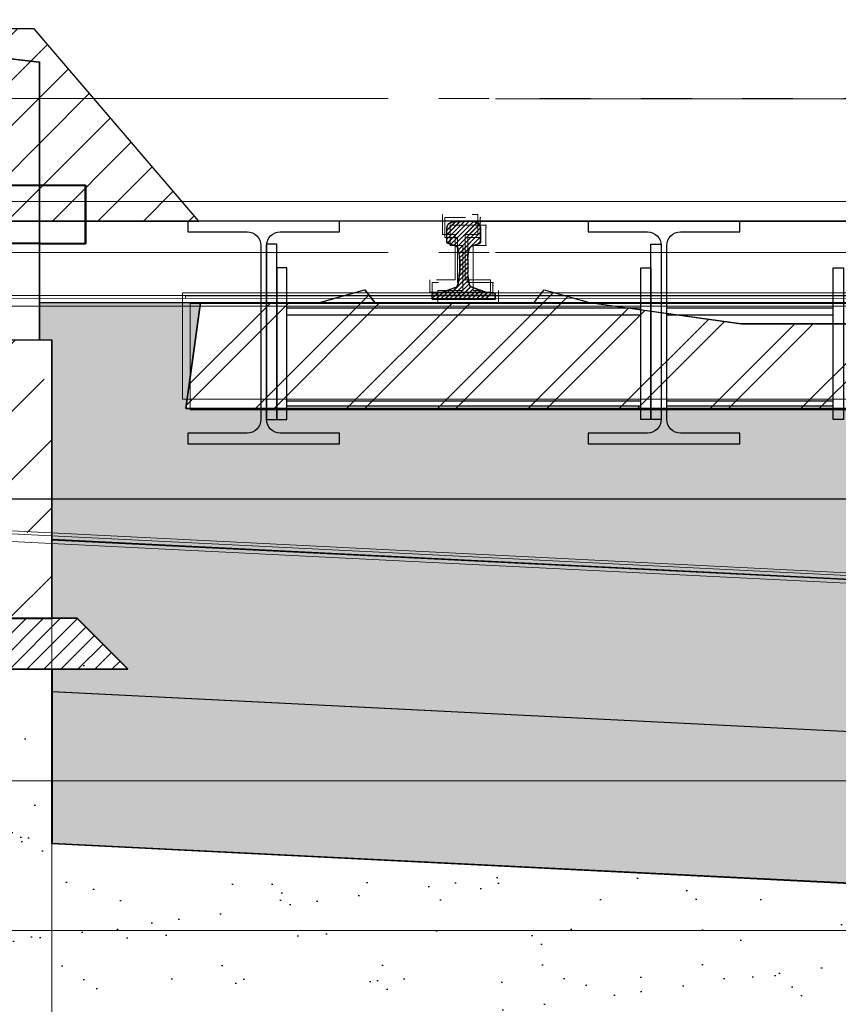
# Model space of a CAD drawing. Extents: x -805 to 3526, y -961 to 1039.
# Tile 239 of 256: x 988.46 to 990.08, y 35.09 to 37.04. Entities that reach past the tile are written whole.
import ezdxf

# ---------------------------------------------------------------- set-up
doc = ezdxf.new("R2010")
doc.units = 0
for name, pattern in [('_Ebene_', [4, 2, -1, 0, -1]), ('AUSGEZOGEN', [2, 1, 1]), ('P-HP-Dorsten 2022 - Schnitt - Schnitt 9 rechts der Rampe$0$_Ebene_', [4, 2, -1, 0, -1]), ('P-HP-Dorsten 2022 - Schnitt - Schnitt 9 rechts der Rampe$0$VE22-087 - Bf_Dorsten-Hervest ModellRevit2021_rvt-1-Schnitt 9$0$Verdeckt', [7.14375, 4.7625, -2.38125]), ('VE22-087 - Bf_Dorsten-Hervest ModellRevit2021_rvt-1-Schnitt 7$0$Verdeckt', [7.14375, 4.7625, -2.38125]), ('VE22-087 - Bf_rvt-1-Schnitt 8$0$_Ebene_', [4, 2, -1, 0, -1])]:
    doc.linetypes.add(name, pattern=pattern)
doc.layers.get('0').update_dxf_attribs({"color": 251})
for name, color, linetype, lineweight in [('A-FLOR-LEVL', 51, 'Continuous', 5), ('EB-2236S-BETTUNG-LIN', 5, 'Continuous', 25), ('EB-2236S-BETTUNG-SRA', 7, 'Continuous', 25), ('EB-2236S-BSTG-FUND-SRA', 7, 'Continuous', 25), ('EB-2236S-BSTG-SAUB-SRA', 7, 'Continuous', 25), ('EB-2236S-FSS-LIN', 5, 'Continuous', 35), ('EB-2236S-FSS-SRA', 7, 'Continuous', 25), ('EB-2236S-GLEIS-LIN', 7, 'Continuous', 25), ('EB-2236S-PLANUM-LIN', 12, 'Continuous', 35), ('EB-2236S-PSS-LIN', 5, 'Continuous', 25), ('EB-2236S-PSS-SRA', 7, 'Continuous', 25), ('EB-2236S-Q-BAHNSTEIG-LIN', 162, 'Continuous', 25), ('EB-2236S-SCHWELLE-LIN', 7, 'Continuous', 25), ('EB-2236S-SCHWELLE-SRA', 7, 'Continuous', 18), ('EB-2273S-BETTUNG-LIN', 1, 'Continuous', 25), ('EB-2273S-FSS-LIN', 2, 'Continuous', 35), ('EB-2273S-GLEIS-LIN', 7, 'Continuous', 25), ('EB-2273S-PLANUM-LIN', 2, 'Continuous', 35), ('EB-2273S-PSS-LIN', 4, 'Continuous', 25), ('EB-2273S-Q-BAHNSTEIG-LIN', 7, 'Continuous', 25), ('EB-2273S-Q-LOT-LIN', 7, 'Continuous', 18), ('EB-2273S-SCHWELLE-LIN', 7, 'Continuous', 25), ('EB-2273S-SCHWELLE-SRA', 7, 'Continuous', 18), ('IFCOUT_Oberbau_IFC_RVT-1-Schnitt 7$0$A-GENM', 13, 'Continuous', 9), ('IFCOUT_Oberbau_IFC_RVT-1-Schnitt 8$0$A-GENM', 13, 'Continuous', 9), ('P-HP-Dorsten 2022 - Schnitt - Schnitt 9 rechts der Rampe$0$A-FLOR-LEVL', 51, 'Continuous', 5), ('P-HP-Dorsten 2022 - Schnitt - Schnitt 9 rechts der Rampe$0$IFCOUT_Oberbau_IFC_RVT-1-Schnitt 9$0$A-GENM', 13, 'Continuous', 9), ('P-HP-Dorsten 2022 - Schnitt - Schnitt 9 rechts der Rampe$0$VE22-087 - Bf_Dorsten-Hervest ModellRevit2021_rvt-1-Schnitt 9$0$A-FLOR-LEVL', 51, 'Continuous', 5), ('TTK-B-Bestand', 252, 'Continuous', 35), ('TTK-P-Treppe oben', 12, 'Continuous', 25), ('TTK-P-Treppe unten', 12, 'Continuous', 25), ('VE22-087 - Bf_Dorsten-Hervest ModellRevit2021_rvt-1-Schnitt 7$0$A-FLOR', 192, 'Continuous', 9), ('VE22-087 - Bf_Dorsten-Hervest ModellRevit2021_rvt-1-Schnitt 7$0$A-FLOR-FNSH', 192, 'Continuous', 35), ('VE22-087 - Bf_Dorsten-Hervest ModellRevit2021_rvt-1-Schnitt 7$0$A-FLOR-LEVL', 51, 'Continuous', 5), ('VE22-087 - Bf_rvt-1-Schnitt 8$0$A-FLOR-LEVL', 51, 'Continuous', 5)]:
    doc.layers.add(name, color=color, linetype=linetype, lineweight=lineweight)
for name, color, linetype in [('Lichtraumprofil', 9, 'Continuous'), ('TTK-P-Ablage', 162, 'Continuous'), ('TTK-P-Bahnsteig', 12, 'Continuous'), ('TTK-P-Bodenaustausch', 162, 'Continuous'), ('TTK-P-Hilfsbrücke', 140, 'Continuous'), ('TTK-P-QP Block', 162, 'Continuous'), ('TTK-P-TEXT', 12, 'AUSGEZOGEN'), ('TTK-QP-links', 250, 'Continuous'), ('TTK-QP-rechts', 251, 'Continuous')]:
    doc.layers.add(name, color=color, linetype=linetype)
doc.styles.add('AKG DIN 6776', font='AKG_DIN67.TTF')
doc.dimstyles.new('TTK$6', dxfattribs={"dimtxt": 2.5, "dimasz": 2.5, "dimexe": 3.5, "dimexo": 0.1, "dimgap": 1, "dimtad": 1, "dimzin": 0, "dimtxsty": 'AKG DIN 6776', "dimblk": 'OBLIQUE', "dimcen": -0.09, "dimdle": 3, "dimse1": 1, "dimse2": 1, "dimclrd": 256, "dimclre": 256, "dimclrt": 256, "dimadec": 3, "dimazin": 0, "dimtfac": 1, "dimtofl": 0, "dimtmove": 0, "dimatfit": 3, "dimldrblk": 'OBLIQUE', "dimfxl": 7, "dimfxlon": 1, "dimtolj": 1, "dimtzin": 0, "dimlwd": -1, "dimlwe": -1, "dimarcsym": 0})

# ---------------------------------------------------------------- blocks, each defined once
blk = doc.blocks.new('VE22-087 - Bf_rvt-1-Schnitt 8')
at = {"layer": 'VE22-087 - Bf_rvt-1-Schnitt 8$0$A-FLOR-LEVL', "linetype": 'VE22-087 - Bf_rvt-1-Schnitt 8$0$_Ebene_', "lineweight": 9}
for p, q in [((-10425.3, 36879.6), (22643.3, 36879.6)), ((-10425.3, 36575.3), (22643.3, 36575.3))]:
    blk.add_line(p, q, dxfattribs=at)
blk = doc.blocks.new('IFCOUT_Oberbau_IFC_RVT-1-Schnitt 8$0$Family - 23137-2474402-Schnitt 8')
at = {"layer": 'IFCOUT_Oberbau_IFC_RVT-1-Schnitt 8$0$A-GENM', "lineweight": 5}
for p, q in [((11068.8, 36495.8), (11068.3, 36495.6)), ((11508.8, 36495.8), (12339.8, 36495.7))]:
    blk.add_line(p, q, dxfattribs=at)
at = {"layer": 'IFCOUT_Oberbau_IFC_RVT-1-Schnitt 8$0$A-GENM', "color": 7}
for p, q in [((12339.8, 36495.7), (11068.3, 36495.6)), ((11068.3, 36495.6), (11068.3, 36490.7)), ((13668.3, 36495.7), (12339.8, 36495.7)), ((11068.3, 36490.7), (11068.3, 36392.8)), ((11068.3, 36392.8), (11068.3, 36285.6)), ((11068.3, 36285.6), (12395.9, 36285.7))]:
    blk.add_line(p, q, dxfattribs=at)
blk = doc.blocks.new('IFCOUT_Oberbau_IFC_RVT-1-Schnitt 8')
at = {"layer": 'IFCOUT_Oberbau_IFC_RVT-1-Schnitt 8$0$A-GENM', "lineweight": 5}
for p, q in [((11582.3, 36650.7), (11582.8, 36650.8)), ((11646.6, 36650.7), (11646.4, 36650.8)), ((11652.3, 36650.7), (11652.8, 36650.8)), ((11652.3, 36613.9), (11652.8, 36614.5)), ((11652.3, 36610.7), (11652.8, 36610.8)), ((11603.2, 36521.7), (11603.2, 36521.8)), ((11627.3, 36528.8), (11627.8, 36529.9)), ((11627.3, 36521.7), (11627.8, 36521.8)), ((11673.2, 36521.7), (11673.2, 36521.8)), ((11677.3, 36496.7), (11677.8, 36496.8))]:
    blk.add_line(p, q, dxfattribs=at)
at = {"layer": 'IFCOUT_Oberbau_IFC_RVT-1-Schnitt 8$0$A-GENM', "color": 7}
for p, q in [((11582.3, 36650.7), (11582.3, 36647.4)), ((11646.6, 36650.7), (11640.6, 36650.7)), ((11652.3, 36650.7), (11646.6, 36650.7)), ((11652.3, 36613.9), (11652.3, 36650.7)), ((11582.3, 36647.4), (11582.3, 36610.7)), ((11652.3, 36610.7), (11652.3, 36613.9)), ((11582.3, 36610.7), (11584.3, 36610.7)), ((11584.3, 36610.7), (11607.3, 36610.7)), ((11607.3, 36610.7), (11607.3, 36603.5)), ((11607.3, 36603.5), (11607.3, 36521.7)), ((11627.3, 36528.8), (11627.3, 36610.7)), ((11627.3, 36610.7), (11629.3, 36610.7)), ((11629.3, 36610.7), (11652.3, 36610.7)), ((11557.3, 36521.7), (11557.3, 36519.6)), ((11557.3, 36519.6), (11557.3, 36496.7)), ((11603.2, 36521.7), (11570.5, 36521.7)), ((11607.3, 36521.7), (11603.2, 36521.7)), ((11627.3, 36521.7), (11627.3, 36528.8)), ((11673.2, 36521.7), (11627.3, 36521.7)), ((11677.3, 36521.7), (11673.2, 36521.7)), ((11677.3, 36498.7), (11677.3, 36521.7)), ((11557.3, 36496.7), (11566.9, 36496.7)), ((11566.9, 36496.7), (11677.3, 36496.7)), ((11677.3, 36496.7), (11677.3, 36498.7)), ((10697.1, 36490.7), (13768.2, 36490.7)), ((14655.5, 35828.7), (10049.9, 36059)), ((14655.8, 35828.7), (10050, 36059))]:
    blk.add_line(p, q, dxfattribs=at)
at = {"layer": 'IFCOUT_Oberbau_IFC_RVT-1-Schnitt 8$0$A-GENM', "lineweight": 5}
blk.add_blockref('IFCOUT_Oberbau_IFC_RVT-1-Schnitt 8$0$Family - 23137-2474402-Schnitt 8', (0, 0), dxfattribs=at)
blk = doc.blocks.new('Schnitt8')
at = {"lineweight": 5, "xscale": 0.001, "yscale": 0.001, "zscale": 0.001}
for name in ['VE22-087 - Bf_rvt-1-Schnitt 8', 'IFCOUT_Oberbau_IFC_RVT-1-Schnitt 8']:
    blk.add_blockref(name, (5.2705, -32.5953), dxfattribs=at)
blk = doc.blocks.new('*D549')
at = {"layer": 'DEFPOINTS', "color": 0}
for p in [(1594.653, 36.7397), (1594.3062, 36.5752), (8.2233, 0)]:
    blk.add_point(p, dxfattribs=at)
at = {"layer": 'TTK-B-Bestand', "insert": (1594.1093, 36.9835), "char_height": 0.25, "attachment_point": 5, "style": 'AKG DIN 6776'}
blk.add_mtext('\\A1;36,588', dxfattribs=at)
blk = doc.blocks.new('_OBLIQUE')
at = {"color": 0, "linetype": 'ByBlock'}
blk.add_line((-0.5, -0.5), (0.5, 0.5), dxfattribs=at)
blk = doc.blocks.new('*D548')
at = {"layer": 'DEFPOINTS', "color": 0}
for p in [(1585.5366, 36.7706), (1585.0459, 36.614), (-0.8681, 0.0309)]:
    blk.add_point(p, dxfattribs=at)
at = {"layer": 'TTK-B-Bestand', "insert": (1585.0178, 37.0144), "char_height": 0.25, "attachment_point": 5, "style": 'AKG DIN 6776'}
blk.add_mtext('\\A1;36,621', dxfattribs=at)
blk = doc.blocks.new('S54')
at = {"color": 0}
for p, q in [((-0.0335, 0.1187), (0.0018, 0.154)), ((-0.0335, 0.1275), (-0.0071, 0.1539)), ((-0.0335, 0.1363), (-0.0164, 0.1534)), ((-0.0335, 0.14), (-0.0324, 0.1449)), ((-0.0335, 0.116), (-0.0335, 0.14)), ((-0.0324, 0.1449), (-0.0315, 0.147)), ((-0.0322, 0.1112), (0.0105, 0.1539)), ((-0.0315, 0.147), (-0.0296, 0.1491)), ((-0.0296, 0.1491), (-0.0275, 0.1505)), ((-0.0275, 0.1505), (-0.0253, 0.1518)), ((-0.0259, 0.1086), (0.0187, 0.1531)), ((-0.0253, 0.1518), (-0.0243, 0.1521)), ((-0.0243, 0.1521), (-0.0209, 0.1529)), ((-0.0209, 0.1529), (-0.0171, 0.1533)), ((-0.0194, 0.1063), (0.0258, 0.1515)), ((-0.0171, 0.1533), (-0.014, 0.1536)), ((-0.014, 0.1536), (-0.0099, 0.1539)), ((-0.0134, 0.1034), (0.0309, 0.1477)), ((-0.0106, 0.0974), (0.0332, 0.1412)), ((-0.0099, 0.1539), (-0.0058, 0.154)), ((-0.0058, 0.154), (-0.0026, 0.154)), ((-0.0026, 0.154), (0, 0.154)), ((0.0026, 0.154), (0, 0.154)), ((0.0058, 0.154), (0.0026, 0.154)), ((0.0099, 0.1539), (0.0058, 0.154)), ((0.014, 0.1536), (0.0099, 0.1539)), ((0.0171, 0.1533), (0.014, 0.1536)), ((0.0209, 0.1529), (0.0171, 0.1533)), ((0.0243, 0.1521), (0.0209, 0.1529)), ((0.0253, 0.1518), (0.0243, 0.1521)), ((0.0275, 0.1505), (0.0253, 0.1518)), ((0.0296, 0.1491), (0.0275, 0.1505)), ((0.0315, 0.147), (0.0296, 0.1491)), ((0.0324, 0.1449), (0.0315, 0.147)), ((0.0335, 0.14), (0.0324, 0.1449)), ((0.0335, 0.116), (0.0335, 0.14)), ((-0.0091, 0.09), (0.0335, 0.1326)), ((-0.0083, 0.082), (0.0335, 0.1238)), ((-0.0332, 0.1123), (-0.0335, 0.116)), ((-0.0326, 0.1114), (-0.0332, 0.1123)), ((-0.0311, 0.1105), (-0.0326, 0.1114)), ((-0.0153, 0.1048), (-0.0311, 0.1105)), ((-0.0141, 0.1041), (-0.0153, 0.1048)), ((-0.0128, 0.1029), (-0.0141, 0.1041)), ((-0.0119, 0.1016), (-0.0128, 0.1029)), ((-0.0112, 0.1), (-0.0119, 0.1016)), ((-0.0105, 0.0968), (-0.0112, 0.1)), ((0.0105, 0.0968), (0.0112, 0.1)), ((0.0112, 0.1), (0.0119, 0.1016)), ((0.0119, 0.1016), (0.0128, 0.1029)), ((0.0128, 0.1029), (0.0141, 0.1041)), ((0.0141, 0.1041), (0.0153, 0.1048)), ((0.0153, 0.1048), (0.0311, 0.1105)), ((0.0279, 0.1093), (0.0335, 0.115)), ((0.0311, 0.1105), (0.0326, 0.1114)), ((0.0326, 0.1114), (0.0332, 0.1123)), ((0.0332, 0.1123), (0.0335, 0.116)), ((-0.0101, 0.0951), (-0.0105, 0.0968)), ((-0.0092, 0.091), (-0.0101, 0.0951)), ((-0.0085, 0.0854), (-0.0092, 0.091)), ((-0.008, 0.0786), (-0.0085, 0.0854)), ((-0.008, 0.0735), (0.0092, 0.0906)), ((-0.008, 0.0646), (0.0082, 0.0808)), ((-0.008, 0.0786), (-0.008, 0.0528)), ((0.008, 0.0786), (0.0085, 0.0854)), ((0.008, 0.0786), (0.008, 0.0528)), ((0.0085, 0.0854), (0.0092, 0.091)), ((0.0092, 0.091), (0.0101, 0.0951)), ((0.0101, 0.0951), (0.0105, 0.0968)), ((-0.0088, 0.0462), (0.008, 0.0629)), ((-0.008, 0.0558), (0.008, 0.0718)), ((-0.0372, 0.0001), (0.0088, 0.046)), ((-0.0099, 0.0362), (0.008, 0.0541)), ((-0.0096, 0.0378), (-0.0088, 0.0461)), ((-0.0088, 0.0461), (-0.008, 0.0528)), ((0.0088, 0.0461), (0.008, 0.0528)), ((0.0096, 0.0378), (0.0088, 0.0461)), ((-0.0461, 0), (-0.0263, 0.0198)), ((-0.0417, 0.0141), (-0.0157, 0.0237)), ((-0.0283, 0.0001), (0.0095, 0.038)), ((-0.0195, 0.0001), (0.0111, 0.0307)), ((-0.0157, 0.0237), (-0.0137, 0.0249)), ((-0.0137, 0.0249), (-0.0124, 0.026)), ((-0.0124, 0.026), (-0.0119, 0.0274)), ((-0.0119, 0.0274), (-0.0109, 0.0313)), ((-0.0109, 0.0313), (-0.0096, 0.0378)), ((-0.0106, 0.0001), (0.014, 0.0247)), ((-0.0018, 0.0001), (0.0201, 0.022)), ((0.0071, 0.0001), (0.0266, 0.0197)), ((0.0109, 0.0313), (0.0096, 0.0378)), ((0.0119, 0.0274), (0.0109, 0.0313)), ((0.0124, 0.026), (0.0119, 0.0274)), ((0.0137, 0.0249), (0.0124, 0.026)), ((0.0157, 0.0237), (0.0137, 0.0249)), ((0.0417, 0.0141), (0.0157, 0.0237)), ((-0.0625, 0.0013), (-0.0511, 0.0127)), ((-0.0625, 0.0099), (-0.0617, 0.0108)), ((-0.0625, 0), (-0.0625, 0.0099)), ((-0.0625, 0), (0.0625, 0)), ((-0.0617, 0.0108), (-0.0608, 0.0117)), ((-0.0608, 0.0117), (-0.0595, 0.012)), ((-0.0595, 0.012), (-0.0447, 0.0132)), ((-0.0549, 0), (-0.0403, 0.0146)), ((-0.0447, 0.0132), (-0.0417, 0.0141)), ((0.0159, 0.0001), (0.0331, 0.0173)), ((0.0247, 0.0001), (0.0395, 0.0149)), ((0.0335, 0.0001), (0.0462, 0.0127)), ((0.0447, 0.0132), (0.0417, 0.0141)), ((0.0424, 0.0001), (0.0543, 0.012)), ((0.0595, 0.012), (0.0447, 0.0132)), ((0.0608, 0.0117), (0.0595, 0.012)), ((0.06, 0), (0.0625, 0.0025)), ((0.0617, 0.0108), (0.0608, 0.0117)), ((0.0625, 0.0099), (0.0617, 0.0108)), ((0.0618, 0.0107), (0.0618, 0.0107)), ((0.0625, 0), (0.0625, 0.0099))]:
    blk.add_line(p, q, dxfattribs=at)
blk = doc.blocks.new('Pvi_Bstg76l')
at = {"color": 0}
blk.add_line((-0.3, -0.225), (-0.57, -0.905), dxfattribs=at)
for points in [[(0, 0), (-0.3, 0), (-0.3, -0.15), (-0.18, -0.15), (-0.18, -0.12), (-0.015, -0.12)], [(0.08, -0.985), (-0.57, -0.985), (-0.57, -0.905), (-0.02, -0.885), (0, -0.865), (0, -0.625), (-0.3, -0.225), (-0.3, -0.165), (-0.15, -0.165), (-0.15, -0.135), (-0.05, -0.135), (-0.05, -0.42), (0.08, -0.435)]]:
    blk.add_lwpolyline(points, close=True, dxfattribs=at)
blk = doc.blocks.new('*D547')
at = {"layer": 'DEFPOINTS', "color": 0}
for p in [(1244.5951, 35.6713), (1244.1853, 35.5313), (0, 0)]:
    blk.add_point(p, dxfattribs=at)
at = {"layer": 'TTK-P-Treppe unten', "insert": (1244.1389, 35.9152), "char_height": 0.25, "attachment_point": 5, "style": 'AKG DIN 6776', "bg_fill": 3, "box_fill_scale": 1.1, "bg_fill_color": 256, "bg_fill_true_color": 13158600, "bg_fill_transparency": 0}
blk.add_mtext('\\A1;35,53', dxfattribs=at)
blk = doc.blocks.new('*D546')
at = {"layer": 'DEFPOINTS', "color": 0}
for p in [(1248.9571, 37.4519), (1249.0816, 37.3335), (0, 0)]:
    blk.add_point(p, dxfattribs=at)
at = {"layer": 'TTK-P-Treppe unten', "insert": (1249.4133, 37.6958), "char_height": 0.25, "attachment_point": 5, "style": 'AKG DIN 6776'}
blk.add_mtext('\\A1;37,33', dxfattribs=at)
blk = doc.blocks.new('*D545')
at = {"layer": 'DEFPOINTS', "color": 0}
for p in [(1259.6018, 37.4765), (1259.6991, 37.3874), (0.198, 0.0396)]:
    blk.add_point(p, dxfattribs=at)
at = {"layer": 'TTK-P-Treppe unten', "insert": (1259.1455, 37.7204), "char_height": 0.25, "attachment_point": 5, "style": 'AKG DIN 6776'}
blk.add_mtext('\\A1;37,35', dxfattribs=at)
blk = doc.blocks.new('2481114')
at = {"layer": 'EB-2273S-SCHWELLE-SRA'}
h = blk.add_hatch(dxfattribs=at)
h.set_pattern_fill('ANSI31', color=256, scale=0.04, style=0)
h.set_pattern_definition([(45, (-2147.95148, -1863.12944), (-0.089802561, 0.089802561), [])])
h.paths.add_polyline_path([(7.7871, -0.166), (7.8161, 0.044), (8.0511, 0.044), (8.1401, 0.069), (8.1401, 0.069), (8.1601, 0.044), (8.4751, 0.044), (8.4951, 0.069), (8.4951, 0.069), (8.5841, 0.044), (8.5841, 0.044), (8.8841, 0.002), (9.2901, 0.002), (9.5901, 0.044), (9.5901, 0.044), (9.6791, 0.069), (9.6791, 0.069), (9.6991, 0.044), (10.0141, 0.044), (10.0341, 0.069), (10.0341, 0.069), (10.1231, 0.044), (10.3581, 0.044), (10.3871, -0.166)])
at = {"layer": 'EB-2273S-BETTUNG-LIN', "flags": 128}
blk.add_lwpolyline([(7.4971, 0.044), (10.7581, 0.044), (11.7815, -0.6382)], dxfattribs=at)
at = {"layer": 'EB-2273S-FSS-LIN', "flags": 128}
blk.add_lwpolyline([(7.5221, -0.681), (7.5221, -1.026), (9.0871, -1.1043), (12.8871, -1.2943)], dxfattribs=at)
at = {"layer": 'EB-2273S-PLANUM-LIN', "flags": 128}
blk.add_lwpolyline([(7.5221, -0.4253), (9.0871, -0.5035), (12.8871, -0.6935)], dxfattribs=at)
at = {"layer": 'EB-2273S-PSS-LIN', "flags": 128}
blk.add_lwpolyline([(7.5221, -0.681), (7.5221, -0.7256), (9.0871, -0.8039), (12.8871, -0.9939)], dxfattribs=at)
at = {"layer": 'EB-2273S-Q-BAHNSTEIG-LIN', "flags": 128}
for points in [[(7.5221, -0.031), (6.6721, -0.031), (6.6721, -0.581), (7.5221, -0.581), (7.5221, -0.031)], [(7.5721, -0.581), (6.6221, -0.581), (6.5221, -0.681), (7.6721, -0.681), (7.5721, -0.581)]]:
    blk.add_lwpolyline(points, dxfattribs=at)
at = {"layer": 'EB-2273S-Q-LOT-LIN', "flags": 128}
blk.add_lwpolyline([(7.5221, -8.4329), (7.5221, -8.3079), (8.0131, -8.0579), (8.0131, -3.3079), (7.5221, -3.0579), (7.5221, -0.4253)], dxfattribs=at)
at = {"layer": 'EB-2273S-SCHWELLE-LIN', "flags": 128}
blk.add_lwpolyline([(7.7871, -0.166), (7.8161, 0.044), (8.0511, 0.044), (8.1401, 0.069), (8.1601, 0.044), (8.4751, 0.044), (8.4951, 0.069), (8.5841, 0.044), (8.8841, 0.002), (9.2901, 0.002), (9.5901, 0.044), (9.6791, 0.069), (9.6991, 0.044), (10.0141, 0.044), (10.0341, 0.069), (10.1231, 0.044), (10.3581, 0.044), (10.3871, -0.166), (7.7871, -0.166)], dxfattribs=at)
at = {"layer": 'EB-2273S-GLEIS-LIN'}
blk.add_blockref('S54', (8.3361, 0.05), dxfattribs=at)
at = {"layer": 'EB-2273S-Q-BAHNSTEIG-LIN'}
blk.add_blockref('Pvi_Bstg76l', (7.4171, 0.954), dxfattribs=at)
blk = doc.blocks.new('Schnitt7links neben rampe')
at = {"layer": 'A-FLOR-LEVL', "linetype": '_Ebene_'}
for p, q in [((-17.0156, -3.1643), (20.1956, -3.1643)), ((-17.0156, -4.3093), (20.1956, -4.3093)), ((-17.0156, -4.6053), (20.1956, -4.6053))]:
    blk.add_line(p, q, dxfattribs=at)
at = {"layer": 'IFCOUT_Oberbau_IFC_RVT-1-Schnitt 7$0$A-GENM', "color": 251, "lineweight": 5}
for p, q in [((4.3158, -3.1955), (4.3171, -3.1953)), ((4.3327, -3.1955), (4.3333, -3.1953)), ((4.3864, -3.1954), (4.3871, -3.1953)), ((4.3864, -3.2049), (4.3871, -3.2046)), ((4.3864, -3.2354), (4.3871, -3.2353)), ((4.3729, -3.3245), (4.3737, -3.3243)), ((4.4108, -3.3245), (4.4121, -3.3243)), ((4.4108, -3.3305), (4.4121, -3.3301)), ((3.8029, -3.3503), (6.4027, -3.3503)), ((4.4108, -3.3495), (4.4121, -3.3493))]:
    blk.add_line(p, q, dxfattribs=at)
at = {"layer": 'IFCOUT_Oberbau_IFC_RVT-1-Schnitt 7$0$A-GENM', "color": 251}
for p, q in [((4.3327, -3.1955), (4.3158, -3.1955)), ((4.3158, -3.1955), (4.3158, -3.2258)), ((4.3568, -3.1955), (4.3327, -3.1955)), ((4.3858, -3.2052), (4.3858, -3.1955)), ((4.3858, -3.2355), (4.3858, -3.2052)), ((4.3158, -3.2258), (4.3158, -3.2355)), ((4.3158, -3.2355), (4.3347, -3.2355)), ((4.3347, -3.2355), (4.3408, -3.2355)), ((4.3408, -3.2355), (4.3408, -3.3029)), ((4.3608, -3.257), (4.3608, -3.2355)), ((4.3608, -3.2355), (4.3797, -3.2355)), ((4.3797, -3.2355), (4.3858, -3.2355)), ((4.3608, -3.3245), (4.3608, -3.257)), ((4.3408, -3.3029), (4.3408, -3.3245)), ((4.3029, -3.3245), (4.2908, -3.3245)), ((4.2908, -3.3245), (4.2908, -3.3434)), ((4.3729, -3.3245), (4.3608, -3.3245)), ((4.4108, -3.3245), (4.3729, -3.3245)), ((4.4108, -3.3305), (4.4108, -3.3245)), ((4.2908, -3.3434), (4.2908, -3.3495)), ((4.4108, -3.3495), (4.4108, -3.3305)), ((5.9688, -3.3554), (3.4306, -3.3555)), ((3.4307, -3.3555), (5.9687, -3.3554)), ((4.2908, -3.3495), (4.3817, -3.3495)), ((4.3817, -3.3495), (4.4108, -3.3495)), ((6.5921, -3.9775), (2.7834, -3.7871))]:
    blk.add_line(p, q, dxfattribs=at)
at = {"layer": 'IFCOUT_Oberbau_IFC_RVT-1-Schnitt 7$0$A-GENM', "lineweight": 5}
for p, q in [((3.803, -3.3503), (3.8029, -3.3503)), ((3.8029, -3.3503), (3.8029, -3.3555))]:
    blk.add_line(p, q, dxfattribs=at)
at = {"layer": 'VE22-087 - Bf_Dorsten-Hervest ModellRevit2021_rvt-1-Schnitt 7$0$A-FLOR', "color": 251, "lineweight": 25}
blk.add_line((3.6069, -3.1326), (3.6053, -3.1326), dxfattribs=at)
at = {"layer": 'VE22-087 - Bf_Dorsten-Hervest ModellRevit2021_rvt-1-Schnitt 7$0$A-FLOR-FNSH', "color": 251, "lineweight": 50}
for p, q in [((3.6053, -3.1326), (3.3782, -3.1314)), ((3.6053, -3.2476), (3.6053, -3.1326)), ((3.3782, -3.2464), (3.6053, -3.2476))]:
    blk.add_line(p, q, dxfattribs=at)
at = {"layer": 'VE22-087 - Bf_Dorsten-Hervest ModellRevit2021_rvt-1-Schnitt 7$0$A-FLOR-LEVL', "linetype": 'VE22-087 - Bf_Dorsten-Hervest ModellRevit2021_rvt-1-Schnitt 7$0$Verdeckt', "lineweight": 9}
for p, q in [((-17.0156, -2.9608), (20.1956, -2.9608)), ((-17.0156, -3.265), (20.1956, -3.265))]:
    blk.add_line(p, q, dxfattribs=at)
blk = doc.blocks.new('P-HP-Dorsten 2022 - Schnitt - Schnitt 9 rechts der Rampe')
at = {"layer": 'P-HP-Dorsten 2022 - Schnitt - Schnitt 9 rechts der Rampe$0$A-FLOR-LEVL', "linetype": 'P-HP-Dorsten 2022 - Schnitt - Schnitt 9 rechts der Rampe$0$_Ebene_'}
for p, q in [((3138.7361, 35236.441), (3179.5241, 35236.441)), ((3138.7361, 35235.296), (3179.5241, 35235.296)), ((3138.7361, 35235), (3179.5241, 35235))]:
    blk.add_line(p, q, dxfattribs=at)
at = {"layer": 'P-HP-Dorsten 2022 - Schnitt - Schnitt 9 rechts der Rampe$0$IFCOUT_Oberbau_IFC_RVT-1-Schnitt 9$0$A-GENM', "color": 251, "lineweight": 5}
for p, q in [((3165.086, 35236.3943), (3165.0872, 35236.3945)), ((3165.094, 35236.3943), (3165.0945, 35236.3945)), ((3165.156, 35236.3943), (3165.1572, 35236.3945)), ((3165.156, 35236.3898), (3165.1572, 35236.3904)), ((3165.156, 35236.3543), (3165.1572, 35236.3545)), ((3165.061, 35236.2653), (3165.0622, 35236.2655)), ((3165.1367, 35236.2653), (3165.1374, 35236.2655)), ((3164.5732, 35236.2395), (3164.5719, 35236.2393)), ((3164.6132, 35236.2395), (3165.3929, 35236.2393)), ((3167.173, 35236.2395), (3164.9774, 35236.2395))]:
    blk.add_line(p, q, dxfattribs=at)
at = {"layer": 'P-HP-Dorsten 2022 - Schnitt - Schnitt 9 rechts der Rampe$0$IFCOUT_Oberbau_IFC_RVT-1-Schnitt 9$0$A-GENM', "color": 251}
for p, q in [((3165.094, 35236.3943), (3165.086, 35236.3943)), ((3165.086, 35236.3943), (3165.086, 35236.3589)), ((3165.156, 35236.3943), (3165.094, 35236.3943)), ((3165.156, 35236.3898), (3165.156, 35236.3943)), ((3165.156, 35236.3543), (3165.156, 35236.3898)), ((3165.086, 35236.3589), (3165.086, 35236.3543)), ((3165.086, 35236.3543), (3165.1081, 35236.3543)), ((3165.1081, 35236.3543), (3165.111, 35236.3543)), ((3165.111, 35236.3543), (3165.111, 35236.2755)), ((3165.131, 35236.3442), (3165.131, 35236.3543)), ((3165.131, 35236.3543), (3165.1531, 35236.3543)), ((3165.1531, 35236.3543), (3165.156, 35236.3543)), ((3165.131, 35236.2653), (3165.131, 35236.3442)), ((3165.111, 35236.2755), (3165.111, 35236.2653)), ((3165.0667, 35236.2653), (3165.061, 35236.2653)), ((3165.061, 35236.2653), (3165.061, 35236.2432)), ((3165.111, 35236.2653), (3165.0667, 35236.2653)), ((3165.1367, 35236.2653), (3165.131, 35236.2653)), ((3165.1476, 35236.2653), (3165.1367, 35236.2653)), ((3165.181, 35236.2625), (3165.181, 35236.2653)), ((3165.181, 35236.2403), (3165.181, 35236.2625)), ((3165.3929, 35236.2393), (3164.5719, 35236.2393)), ((3164.5719, 35236.2393), (3164.5719, 35236.1031)), ((3165.061, 35236.2432), (3165.061, 35236.2403)), ((3165.061, 35236.2403), (3165.1673, 35236.2403)), ((3165.1673, 35236.2403), (3165.181, 35236.2403)), ((3167.1721, 35236.2394), (3165.3929, 35236.2393)), ((3164.2011, 35236.2343), (3164.5831, 35236.2343)), ((3164.5831, 35236.2343), (3165.7006, 35236.2344)), ((3167.5435, 35236.2344), (3165.1033, 35236.2343)), ((3164.5719, 35236.1031), (3164.5719, 35236.0293)), ((3164.5719, 35236.0293), (3166.4658, 35236.0294)), ((3164.1288, 35235.7739), (3166.298, 35235.6655)), ((3166.5743, 35235.6517), (3164.1288, 35235.7739))]:
    blk.add_line(p, q, dxfattribs=at)
at = {"layer": 'P-HP-Dorsten 2022 - Schnitt - Schnitt 9 rechts der Rampe$0$VE22-087 - Bf_Dorsten-Hervest ModellRevit2021_rvt-1-Schnitt 9$0$A-FLOR-LEVL', "linetype": 'P-HP-Dorsten 2022 - Schnitt - Schnitt 9 rechts der Rampe$0$VE22-087 - Bf_Dorsten-Hervest ModellRevit2021_rvt-1-Schnitt 9$0$Verdeckt', "lineweight": 9}
for p, q in [((3138.7361, 35236.6446), (3179.5241, 35236.6446)), ((3138.7361, 35236.3403), (3179.5241, 35236.3403))]:
    blk.add_line(p, q, dxfattribs=at)
blk = doc.blocks.new('*D540')
at = {"layer": 'DEFPOINTS', "color": 0}
for p in [(1239.4124, 37.4656), (1239.2481, 37.3256), (-4.9372, 1.7943)]:
    blk.add_point(p, dxfattribs=at)
at = {"layer": 'TTK-P-Treppe unten', "insert": (1238.8681, 37.7095), "char_height": 0.25, "attachment_point": 5, "style": 'AKG DIN 6776', "bg_fill": 3, "box_fill_scale": 1.1, "bg_fill_color": 256, "bg_fill_true_color": 13158600, "bg_fill_transparency": 0}
blk.add_mtext('\\A1;37,329', dxfattribs=at)
blk = doc.blocks.new('*D538')
at = {"layer": 'DEFPOINTS', "color": 0}
for p in [(1076.6395, 36.011), (1076.7895, 35.997), (0, 0)]:
    blk.add_point(p, dxfattribs=at)
at = {"layer": 'TTK-P-Treppe oben', "insert": (1076.1833, 36.2548), "char_height": 0.25, "attachment_point": 5, "style": 'AKG DIN 6776'}
blk.add_mtext('\\A1;36,00', dxfattribs=at)
blk = doc.blocks.new('*D536')
at = {"layer": 'DEFPOINTS', "color": 0}
for p in [(1593.4264, 36.6522), (1593.9095, 36.6522), (733.0659, 0.1071)]:
    blk.add_point(p, dxfattribs=at)
at = {"layer": 'TTK-P-TEXT', "insert": (1594.4538, 36.896), "char_height": 0.25, "attachment_point": 5, "style": 'AKG DIN 6776'}
blk.add_mtext('\\A1;36,589', dxfattribs=at)

msp = doc.modelspace()

# ---------------------------------------------------------------- hatches: boundary and pattern name
at = {"layer": 'EB-2236S-BETTUNG-SRA'}
h = msp.add_hatch(dxfattribs=at)
h.set_pattern_fill('HEX', color=251, scale=0.008, style=0)
h.set_pattern_definition([(0, (980.9992, 31.00083), (0, 0.04399409), [0.0254, -0.0508]), (120, (980.9992, 31.00083), (-0.0381, -0.02199705), [0.0254, -0.0508]), (60, (981.0246, 31.00083), (-0.0381, 0.02199705), [0.0254, -0.0508])])
h.paths.add_polyline_path([(988.4967, 36.4774), (991.7577, 36.4774), (992.7811, 35.7952), (988.5217, 36.0081), (988.5217, 36.4024), (988.4967, 36.4024)])
h.paths.add_polyline_path([(988.7867, 36.2674), (991.3867, 36.2674), (991.3577, 36.4774), (988.8157, 36.4774)], flags=0)
at = {"layer": 'EB-2236S-BSTG-FUND-SRA'}
h = msp.add_hatch(dxfattribs=at)
h.set_pattern_fill('ANSI33', color=251, scale=0.03, style=0)
h.set_pattern_definition([(45, (760.51988, -18.0281), (-0.13470384, 0.13470384), []), (45, (760.65458, -18.0281), (-0.13470384, 0.13470384), [0.09525, -0.047625])])
h.paths.add_polyline_path([(987.6717, 36.4024), (988.5217, 36.4024), (988.5217, 35.8524), (987.6717, 35.8524)])
at = {"layer": 'EB-2236S-BSTG-SAUB-SRA'}
h = msp.add_hatch(dxfattribs=at)
h.set_pattern_fill('ANSI31', color=251, scale=0.0075, style=0)
h.set_pattern_definition([(45, (760.519877, -18.028107), (-0.0168379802, 0.0168379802), [])])
h.paths.add_polyline_path([(987.5217, 35.7524), (987.6217, 35.8524), (988.5717, 35.8524), (988.6717, 35.7524)])
at = {"layer": 'EB-2236S-FSS-SRA'}
h = msp.add_hatch(dxfattribs=at)
h.set_pattern_fill('AR-CONC', color=251, scale=0.002, style=0)
h.set_pattern_definition([(50, (760.51988, -18.0281), (0.36436934, -0.03187817), [0.0381, -0.4191]), (355, (760.51988, -18.0281), (-0.07048684, 0.3821137), [0.03048, -0.33528117]), (100.45144, (760.55024, -18.03076), (0.2938825, 0.3502355), [0.03238, -0.3561805]), (46.1842, (760.51988, -17.9265), (0.5421581, -0.08408466), [0.05715, -0.62865]), (96.63556, (760.56506, -17.9335), (0.4748083, 0.4948522), [0.04857, -0.5342712]), (351.18415, (760.5199, -17.9265), (0.4748083, 0.4948522), [0.0457199, -0.5029195]), (21, (760.57068, -17.9519), (0.3032288, -0.2045304), [0.0381, -0.4191]), (326, (760.57068, -17.9519), (0.12360406, 0.36837593), [0.03048, -0.33528]), (71.45144, (760.59595, -17.96895), (0.42683284, 0.16384554), [0.03238, -0.3561799]), (37.5, (760.51988, -18.02811), (0.00617721, 0.16911008), [0, -0.331216, 0, -0.34036, 0, -0.33655]), (7.5, (760.51988, -18.0281), (0.13363933, 0.20036115), [0, -0.194056, 0, -0.323596, 0, -0.12827]), (327.5, (760.40659, -18.02811), (0.27118119, -0.01145749), [0, -0.127, 0, -0.39624, 0, -0.52578]), (317.5, (760.3558, -18.0281), (0.29625836, 0.05085298), [0, -0.1651, 0, -0.263144, 0, -0.37338])])
h.paths.add_polyline_path([(988.5217, 35.7078), (993.8867, 35.4395), (997.3333, 35.4395), (997.3333, 35.1391), (993.8867, 35.1391), (988.5217, 35.4074)])
at = {"layer": 'EB-2236S-PSS-SRA'}
h = msp.add_hatch(dxfattribs=at)
h.set_pattern_fill('DOTS', color=251, scale=0.04, style=0)
h.set_pattern_definition([(0, (760.51988, -18.02811), (0.03175, 0.0635), [0, -0.0635])])
h.paths.add_polyline_path([(988.5217, 35.7524), (988.6717, 35.7524), (988.5717, 35.8524), (988.5217, 35.8524), (988.5217, 36.0081), (993.8867, 35.7399), (997.0715, 35.7399), (997.3333, 35.9144), (997.3333, 35.4395), (993.8867, 35.4395), (988.5217, 35.7078)])
at = {"layer": 'EB-2236S-SCHWELLE-SRA'}
h = msp.add_hatch(dxfattribs=at)
h.set_pattern_fill('ANSI31', color=251, scale=0.04, style=0)
h.set_pattern_definition([(45, (980.9992, 30.99983), (-0.0898026, 0.0898026), [])])
h.paths.add_polyline_path([(988.7867, 36.2664), (988.8157, 36.4764), (989.0507, 36.4764), (989.1397, 36.5014), (989.1397, 36.5014), (989.1597, 36.4764), (989.4747, 36.4764), (989.4947, 36.5014), (989.4947, 36.5014), (989.5837, 36.4764), (989.5837, 36.4764), (989.8837, 36.4344), (990.2897, 36.4344), (990.5897, 36.4764), (990.5897, 36.4764), (990.6787, 36.5014), (990.6787, 36.5014), (990.6987, 36.4764), (991.0137, 36.4764), (991.0337, 36.5014), (991.0337, 36.5014), (991.1227, 36.4764), (991.3577, 36.4764), (991.3867, 36.2664)])
at = {"layer": 'Lichtraumprofil', "transparency": 33554559}
h = msp.add_hatch(dxfattribs=at)
h.set_pattern_fill('ANSI31', color=251, scale=0.02)
h.set_pattern_definition([(45, (848.036166, 124.069884), (-0.04490128, 0.04490128), [])])
h.paths.add_polyline_path([(988.4867, 37.0175), (988.3867, 37.0175), (988.3867, 37.3975), (987.8867, 37.3975), (987.5867, 37.3975), (987.5867, 36.6375), (988.8117, 36.6375)])
at = {"layer": 'TTK-P-Bodenaustausch'}
h = msp.add_hatch(dxfattribs=at)
h.set_pattern_fill('AR-SAND', color=251, scale=0.004)
h.set_pattern_definition([(37.5, (994.53766, 33.64866), (-0.0064, 0.1957653), [0, -0.154432, 0, -0.17272, 0, -0.1651]), (7.5, (994.53766, 33.64866), (0.179809, 0.28673), [0, -0.083312, 0, -0.139192, 0, -0.05334]), (327.5, (994.4127, 33.64866), (0.316397, 0.000575), [0, -0.0508, 0, -0.18288, 0, -0.23876]), (317.5, (994.4127, 33.64866), (0.305423, 0.089172), [0, -0.0254, 0, -0.119888, 0, -0.13716])])
h.paths.add_polyline_path([(992.7553, 35.1957), (988.5217, 35.4074), (988.5217, 35.8524), (988.5717, 35.8524), (988.6717, 35.7524), (987.5217, 35.7524), (986.4985, 35.7345), (986.4991, 33.6322), (987.6063, 33.6336), (987.6063, 34.0751), (988.0063, 34.0751), (988.0063, 33.6344), (992.7481, 33.645)])

# ---------------------------------------------------------------- linework, layer by layer
at = {"layer": 'EB-2236S-BETTUNG-LIN', "color": 251, "flags": 128}
msp.add_lwpolyline([(988.4967, 36.4764), (991.7577, 36.4764), (992.7811, 35.7942)], dxfattribs=at)
at = {"layer": 'EB-2236S-FSS-LIN', "color": 251, "flags": 128}
msp.add_lwpolyline([(988.5217, 35.7524), (988.5217, 35.4074), (990.0867, 35.3291), (993.8867, 35.1391)], dxfattribs=at)
at = {"layer": 'EB-2236S-PLANUM-LIN', "color": 251, "flags": 128}
msp.add_lwpolyline([(988.5217, 36.0081), (990.0867, 35.9299), (993.8867, 35.7399)], dxfattribs=at)
at = {"layer": 'EB-2236S-PSS-LIN', "color": 251, "flags": 128}
msp.add_lwpolyline([(988.5217, 35.7524), (988.5217, 35.7078), (990.0867, 35.6295), (993.8867, 35.4395)], dxfattribs=at)
at = {"layer": 'EB-2236S-Q-BAHNSTEIG-LIN', "color": 251, "flags": 128}
for points in [[(988.5217, 36.4024), (987.6717, 36.4024), (987.6717, 35.8524), (988.5217, 35.8524), (988.5217, 36.4024)], [(988.5717, 35.8524), (987.6217, 35.8524), (987.5217, 35.7524), (988.6717, 35.7524), (988.5717, 35.8524)]]:
    msp.add_lwpolyline(points, dxfattribs=at)
at = {"layer": 'EB-2236S-SCHWELLE-LIN', "color": 251, "flags": 128}
msp.add_lwpolyline([(988.7867, 36.2664), (988.8157, 36.4764), (989.0507, 36.4764), (989.1397, 36.5014), (989.1597, 36.4764), (989.4747, 36.4764), (989.4947, 36.5014), (989.5837, 36.4764), (989.8837, 36.4344), (990.2897, 36.4344), (990.5897, 36.4764), (990.6787, 36.5014), (990.6987, 36.4764), (991.0137, 36.4764), (991.0337, 36.5014), (991.1227, 36.4764), (991.3577, 36.4764), (991.3867, 36.2664), (988.7867, 36.2664)], dxfattribs=at)
at = {"layer": 'Lichtraumprofil', "color": 251}
for p, q in [((988.4867, 37.0175), (988.3867, 37.0175)), ((988.8117, 36.6375), (988.4867, 37.0175)), ((990.0867, 36.6375), (988.8117, 36.6375))]:
    msp.add_line(p, q, dxfattribs=at)
at = {"layer": 'Lichtraumprofil', "color": 251, "flags": 128}
msp.add_lwpolyline([(987.5867, 37.3975), (987.5867, 36.6375), (988.8117, 36.6375), (988.4867, 37.0175), (988.3867, 37.0175), (988.3867, 37.3975), (987.8867, 37.3975), (987.8867, 37.3975), (987.5867, 37.3975)], dxfattribs=at)
at = {"layer": 'TTK-P-Hilfsbrücke', "color": 251}
for p, q in [((992.7722, 36.6375), (988.0733, 36.6375)), ((989.3414, 36.6374), (990.8774, 36.6374)), ((988.9859, 36.4662), (989.6854, 36.4662)), ((989.7369, 36.4662), (990.0657, 36.4662)), ((988.9859, 36.4524), (989.6854, 36.4524)), ((989.7369, 36.4524), (990.0657, 36.4524)), ((988.9859, 36.2824), (989.6854, 36.2824)), ((989.7369, 36.2824), (990.0657, 36.2824)), ((988.9859, 36.2724), (989.6854, 36.2724)), ((989.7369, 36.2724), (990.0657, 36.2724)), ((992.7573, 36.0875), (988.0696, 36.0875))]:
    msp.add_line(p, q, dxfattribs=at)
for points in [[(988.7902, 36.1974), (989.0902, 36.1974), (989.0902, 36.2184), (988.9729, 36.2184, -0.414214), (988.9459, 36.2454), (988.9459, 36.5894, -0.414214), (988.9729, 36.6164), (989.0902, 36.6164), (989.0902, 36.6374), (988.7902, 36.6374), (988.7902, 36.6164), (988.9074, 36.6164, -0.414214), (988.9344, 36.5894), (988.9344, 36.2454, -0.414214), (988.9074, 36.2184), (988.7902, 36.2184)], [(989.5812, 36.1974), (989.8812, 36.1974), (989.8812, 36.2184), (989.7639, 36.2184, -0.414214), (989.7369, 36.2454), (989.7369, 36.5894, -0.414214), (989.7639, 36.6164), (989.8812, 36.6164), (989.8812, 36.6374), (989.5812, 36.6374), (989.5812, 36.6164), (989.6984, 36.6164, -0.414214), (989.7254, 36.5894), (989.7254, 36.2454, -0.414214), (989.6984, 36.2184), (989.5812, 36.2184)]]:
    msp.add_lwpolyline(points, format="xyb", close=True, dxfattribs=at)
for points in [[(988.9459, 36.2454), (988.9659, 36.2454), (988.9659, 36.5918), (988.9459, 36.5918)], [(989.7254, 36.2454), (989.7054, 36.2454), (989.7054, 36.5918), (989.7254, 36.5918)], [(988.9659, 36.2454), (988.9859, 36.2454), (988.9859, 36.5454), (988.9659, 36.5454)], [(989.7054, 36.2454), (989.6854, 36.2454), (989.6854, 36.5454), (989.7054, 36.5454)], [(990.0857, 36.2454), (990.0657, 36.2454), (990.0657, 36.5454), (990.0857, 36.5454)]]:
    msp.add_lwpolyline(points, close=True, dxfattribs=at)

# ---------------------------------------------------------------- block references
at = {"layer": 'EB-2236S-GLEIS-LIN', "color": 251}
msp.add_blockref('S54', (989.3357, 36.4834), dxfattribs=at)
at = {"layer": 'EB-2236S-Q-BAHNSTEIG-LIN', "color": 251}
msp.add_blockref('Pvi_Bstg76l', (988.4167, 37.3874), dxfattribs=at)
at = {"layer": 'TTK-P-Ablage', "color": 251}
msp.add_blockref('Schnitt8', (972.4407, 32.5953), dxfattribs=at)

# ---------------------------------------------------------------- dimensions: what is measured, and where the dimension line sits
at = {"layer": 'TTK-B-Bestand', "color": 251}
for feature_location, offset, origin, text, picture, middle in [((1585.0459, 36.614), (0.4461, 0.1576), (-0.8681, 0.0309), '36,621', '*D548', (1585.0178, 37.0144)), ((1594.3062, 36.5752), (0.2947, 0.1656), (8.2233, 0), '36,588', '*D549', (1594.1093, 36.9835))]:
    dim = msp.add_ordinate_dim(feature_location=feature_location, offset=offset, dtype=0, origin=origin, text=text, dimstyle='TTK$6', override={"dimscale": 0, "dimdec": 3, "dimtmove": 1, "dimfxlon": 0}, dxfattribs=at)
    dim.commit()
    dim.dimension.update_dxf_attribs({"geometry": picture, "text_midpoint": middle})

# ---------------------------------------------------------------- next in the draw order: dimensions: what is measured, and where the dimension line sits
at = {"layer": 'TTK-P-Treppe unten', "color": 251}
dim = msp.add_ordinate_dim(feature_location=(1244.1853, 35.5313), offset=(0.4098, 0.14), dtype=0, origin=(0, 0), dimstyle='TTK$6', override={"dimscale": 0, "dimtfill": 1}, dxfattribs=at)
dim.commit()
dim.dimension.update_dxf_attribs({"geometry": '*D547', "text_midpoint": (1244.1389, 35.9152)})

# ---------------------------------------------------------------- next in the draw order: block references
at = {"layer": 'TTK-P-QP Block', "color": 251}
msp.add_blockref('2481114', (980.9992, 36.4329), dxfattribs=at)
at = {"layer": 'TTK-QP-links', "color": 251}
msp.add_blockref('Schnitt7links neben rampe', (984.9824, 39.8403), dxfattribs=at)
at = {"layer": 'TTK-QP-rechts', "color": 251}
msp.add_blockref('P-HP-Dorsten 2022 - Schnitt - Schnitt 9 rechts der Rampe', (-2175.7771, -35199.765), dxfattribs=at)

# ---------------------------------------------------------------- next in the draw order: dimensions: what is measured, and where the dimension line sits
at = {"layer": 'TTK-P-Treppe unten', "color": 251}
for feature_location, offset, origin, picture, middle in [((1259.6991, 37.3874), (-0.0973, 0.0891), (0.198, 0.0396), '*D545', (1259.1455, 37.7204)), ((1249.0816, 37.3335), (-0.1245, 0.1184), (0, 0), '*D546', (1249.4133, 37.6958))]:
    dim = msp.add_ordinate_dim(feature_location=feature_location, offset=offset, dtype=0, origin=origin, dimstyle='TTK$6', override={"dimscale": 0}, dxfattribs=at)
    dim.commit()
    dim.dimension.update_dxf_attribs({"geometry": picture, "text_midpoint": middle})

# ---------------------------------------------------------------- next in the draw order: dimensions: what is measured, and where the dimension line sits
dim = msp.add_ordinate_dim(feature_location=(1239.2481, 37.3256), offset=(0.1119, 0.1412), dtype=0, origin=(-4.9372, 1.7943), text='37,329', dimstyle='TTK$6', override={"dimscale": 0, "dimtfill": 1}, dxfattribs=at)
dim.commit()
dim.dimension.update_dxf_attribs({"geometry": '*D540', "text_midpoint": (1238.8681, 37.7095)})

# ---------------------------------------------------------------- next in the draw order: linework, layer by layer
at = {"layer": 'TTK-P-Bahnsteig', "color": 251}
msp.add_circle((473.7851, 39.1322), 1000, dxfattribs=at)

# ---------------------------------------------------------------- next in the draw order: dimensions: what is measured, and where the dimension line sits
at = {"layer": 'TTK-P-TEXT', "color": 251}
dim = msp.add_ordinate_dim(feature_location=(1593.4264, 36.6522), offset=(0.4831, 0), dtype=0, origin=(733.0659, 0.1071), text='36,589', dimstyle='TTK$6', override={"dimscale": 0, "dimfxlon": 0}, dxfattribs=at)
dim.commit()
dim.dimension.update_dxf_attribs({"geometry": '*D536', "text_midpoint": (1594.4538, 36.896)})
at = {"layer": 'TTK-P-Treppe oben', "color": 251}
dim = msp.add_ordinate_dim(feature_location=(1076.7895, 35.997), offset=(-0.15, 0.014), dtype=0, origin=(0, 0), dimstyle='TTK$6', override={"dimscale": 0}, dxfattribs=at)
dim.commit()
dim.dimension.update_dxf_attribs({"geometry": '*D538', "text_midpoint": (1076.1833, 36.2548)})

doc.saveas('drawing.dxf')
